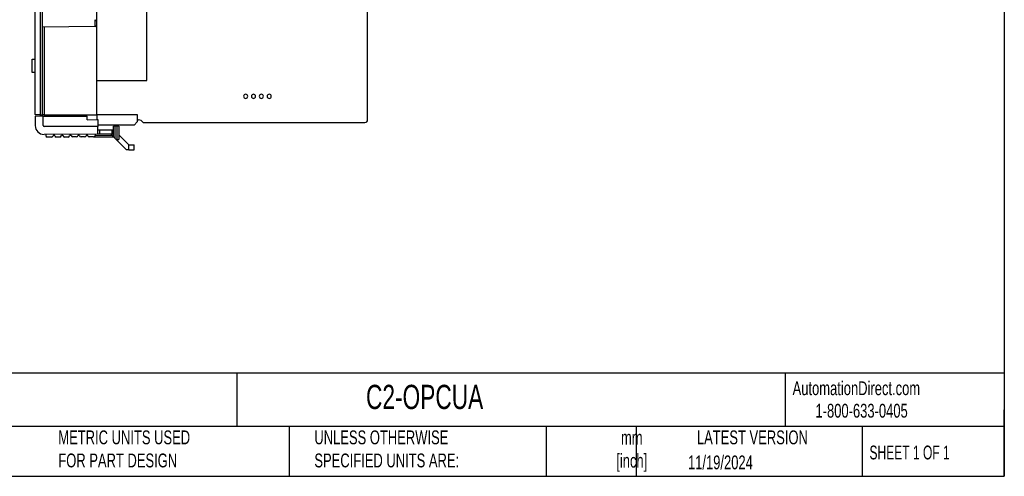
# Model space of a CAD drawing. Header units: millimetres. Extents: x 8 to 341, y 8 to 262.
# Tile 2 of 4: x 153 to 341, y 8 to 95. Entities that reach past the tile are written whole.
import ezdxf

# ---------------------------------------------------------------- set-up
doc = ezdxf.new("R2010")
doc.units = ezdxf.units.MM
doc.header["$LTSCALE"] = 1.25
doc.layers.add('TEXT', color=140, linetype='Continuous', lineweight=25)
doc.styles.add('SLDTEXTSTYLE0', font='TXT', dxfattribs={"width": 0.7})
doc.styles.add('SLDTEXTSTYLE1', font='TXT', dxfattribs={"width": 0.65})

msp = doc.modelspace()

# ---------------------------------------------------------------- linework, layer by layer
for p, q in [((156.085, 154.551), (156.085, 77.069)), ((157.185, 77.04), (157.185, 154.58)), ((157.585, 77.04), (157.585, 154.58)), ((219.685, 76.08), (219.685, 155.48)), ((167.935, 94.919), (167.935, 136.704)), ((177.485, 83.583), (177.485, 99.333)), ((167.634, 95.22), (167.632, 95.222)), ((167.634, 93.898), (167.634, 95.22)), ((167.634, 95.22), (167.935, 94.919)), ((167.634, 93.898), (167.935, 94.204)), ((167.935, 94.204), (167.935, 94.919)), ((167.935, 77.04), (167.935, 94.204)), ((167.634, 93.898), (157.585, 93.81)), ((157.883, 93.812), (157.883, 77.04)), ((155.635, 87.678), (156.085, 87.678)), ((155.635, 85.138), (155.635, 87.678)), ((156.085, 85.138), (155.635, 85.138)), ((167.935, 83.583), (177.485, 83.583)), ((157.185, 77.04), (156.085, 77.069)), ((157.68, 76.784), (156.18, 76.78)), ((156.18, 76.78), (156.184, 74.98)), ((157.185, 77.04), (157.585, 77.04)), ((157.185, 76.783), (157.185, 77.04)), ((157.883, 77.04), (157.585, 77.04)), ((157.68, 76.784), (166.13, 76.805)), ((157.684, 74.984), (157.68, 76.784)), ((157.883, 77.04), (167.935, 77.04)), ((166.131, 76.105), (166.13, 76.805)), ((166.131, 76.105), (168.131, 76.111)), ((167.935, 77.098), (175.685, 77.098)), ((167.935, 77.04), (167.935, 76.11)), ((168.131, 76.111), (168.135, 74.811)), ((175.079, 75.06), (175.685, 75.677)), ((175.685, 77.098), (175.685, 75.677)), ((175.685, 76.08), (175.919, 76.08)), ((176.785, 75.58), (219.185, 75.58)), ((168.135, 74.811), (157.885, 74.785)), ((175.079, 75.06), (168.134, 75.06)), ((168.138, 73.311), (168.135, 74.811)), ((168.436, 74.111), (168.136, 74.111)), ((170.836, 74.117), (168.436, 74.111)), ((168.436, 74.111), (168.438, 73.311)), ((171.136, 74.118), (170.836, 74.117)), ((170.836, 74.117), (170.838, 73.317)), ((171.434, 74.869), (171.134, 74.868)), ((171.14, 72.818), (171.134, 74.868)), ((171.834, 74.87), (171.434, 74.869)), ((171.44, 72.519), (171.434, 74.869)), ((172.134, 74.871), (171.834, 74.87)), ((171.841, 72.32), (171.834, 74.87)), ((172.134, 74.871), (172.141, 72.321)), ((168.138, 73.311), (157.888, 73.285)), ((158.188, 73.285), (158.189, 73.085)), ((159.315, 72.788), (158.49, 72.786)), ((159.914, 73.09), (159.614, 73.089)), ((160.89, 72.792), (160.215, 72.791)), ((161.489, 73.094), (161.189, 73.093)), ((162.465, 72.796), (161.79, 72.795)), ((163.064, 73.098), (162.764, 73.097)), ((164.04, 72.8), (163.365, 72.799)), ((164.639, 73.102), (164.339, 73.101)), ((165.615, 72.804), (164.94, 72.802)), ((166.214, 73.106), (165.914, 73.105)), ((167.34, 72.809), (166.515, 72.806)), ((167.34, 72.809), (171.14, 72.818)), ((167.638, 73.309), (167.639, 73.109)), ((167.639, 73.109), (170.839, 73.117)), ((168.438, 73.311), (168.138, 73.311)), ((170.838, 73.317), (168.438, 73.311)), ((170.638, 73.317), (171.14, 72.818)), ((171.138, 73.318), (170.838, 73.317)), ((171.14, 72.818), (171.44, 72.519)), ((171.44, 72.519), (171.641, 72.319)), ((171.641, 72.319), (171.841, 72.32)), ((171.641, 72.319), (173.646, 70.324)), ((171.841, 72.32), (172.141, 72.321)), ((172.139, 73.235), (174.058, 71.325)), ((174.06, 70.325), (173.646, 70.324)), ((174.058, 71.325), (175.058, 71.328)), ((174.06, 70.325), (174.058, 71.325)), ((174.06, 70.325), (175.06, 70.328)), ((175.06, 70.328), (175.058, 71.328))]:
    msp.add_line(p, q)
for centre, radius, start, end in [((196.385, 80.58), 0.4, 90, 270), ((196.385, 80.58), 0.4, 270, 90), ((197.885, 80.58), 0.4, 90, 270), ((197.885, 80.58), 0.4, 270, 90), ((199.385, 80.58), 0.4, 90, 270), ((199.385, 80.58), 0.4, 270, 90), ((200.885, 80.58), 0.4, 90, 270), ((200.885, 80.58), 0.4, 270, 90), ((175.919, 75.08), 1, 30, 90), ((219.185, 76.08), 0.5, 270, 0), ((157.884, 74.985), 1.7, 180.14414, 270.14414), ((157.884, 74.985), 0.2, 180.14414, 270.14414), ((158.489, 73.086), 0.3, 180.14414, 270.14414), ((159.314, 73.088), 0.3, 270.14414, 0.14414), ((160.214, 73.091), 0.3, 180.14414, 270.14414), ((160.889, 73.092), 0.3, 270.14414, 0.14414), ((161.789, 73.095), 0.3, 180.14414, 270.14414), ((162.464, 73.096), 0.3, 270.14414, 0.14414), ((163.364, 73.099), 0.3, 180.14414, 270.14414), ((164.039, 73.1), 0.3, 270.14414, 0.14414), ((164.939, 73.102), 0.3, 180.14414, 270.14414), ((165.614, 73.104), 0.3, 270.14414, 0.14414), ((166.514, 73.106), 0.3, 180.14414, 270.14414), ((167.339, 73.109), 0.3, 270.14414, 0.14414)]:
    msp.add_arc(centre, radius, start, end)
at = {"layer": 'TEXT'}
for p, q in [((341.312, 261.938), (341.312, 7.937)), ((341.312, 27.658), (7.937, 27.658)), ((194.699, 27.658), (194.699, 17.462)), ((299.469, 27.658), (299.469, 17.462)), ((341.312, 7.937), (341.312, 20.637)), ((341.312, 17.462), (7.937, 17.462)), ((204.725, 17.462), (204.725, 7.937)), ((253.78, 17.462), (253.78, 7.937)), ((271.015, 17.462), (271.015, 7.937)), ((314.186, 17.462), (314.186, 7.937)), ((7.937, 7.937), (341.312, 7.937))]:
    msp.add_line(p, q, dxfattribs=at)

# ---------------------------------------------------------------- texts
at = {"color": 179, "linetype": 'Continuous', "lineweight": 18, "char_height": 2.64583, "attachment_point": 1, "style": 'SLDTEXTSTYLE0'}
for s, insert in [('AutomationDirect.com', (300.869, 26.096)), ('1-800-633-0405', (305.239, 21.796))]:
    msp.add_mtext(s, dxfattribs=dict(at, insert=insert))
at = {"layer": 'TEXT'}
for s, insert, char_height, attachment_point, style in [('CLICK PLUS OPC-UA INTELLIGENT MODULE, MICROSD CARD SLOT, (1) MICROB-USB AND (1) ETHERNET ^J10/100BASE-T (RJ45) PORT(S). FOR USE WITH ALL CLICK PLUS PLCS.', (9.957, 25.752), 2.315104, 1, 'SLDTEXTSTYLE0'), ('C2-OPCUA', (219.377, 25.428), 4.6302, 1, 'SLDTEXTSTYLE0'), ('METRIC UNITS USED ^JFOR PART DESIGN', (160.598, 16.705), 2.64583, 1, 'SLDTEXTSTYLE0'), ('UNLESS OTHERWISE ^JSPECIFIED UNITS ARE:', (209.51, 16.705), 2.64583, 1, 'SLDTEXTSTYLE0'), ('mm^J[inch]', (270.146, 16.661), 2.6458, 2, 'SLDTEXTSTYLE0'), ('LATEST VERSION', (293.19, 16.705), 2.64583, 2, 'SLDTEXTSTYLE0'), ('SHEET 1 OF 1', (315.552, 13.814), 2.64583, 1, 'SLDTEXTSTYLE1'), ('11/19/2024', (287.08, 11.921), 2.6458, 2, 'SLDTEXTSTYLE0')]:
    msp.add_mtext(s, dxfattribs=dict(at, insert=insert, char_height=char_height, attachment_point=attachment_point, style=style))

doc.saveas('drawing.dxf')
